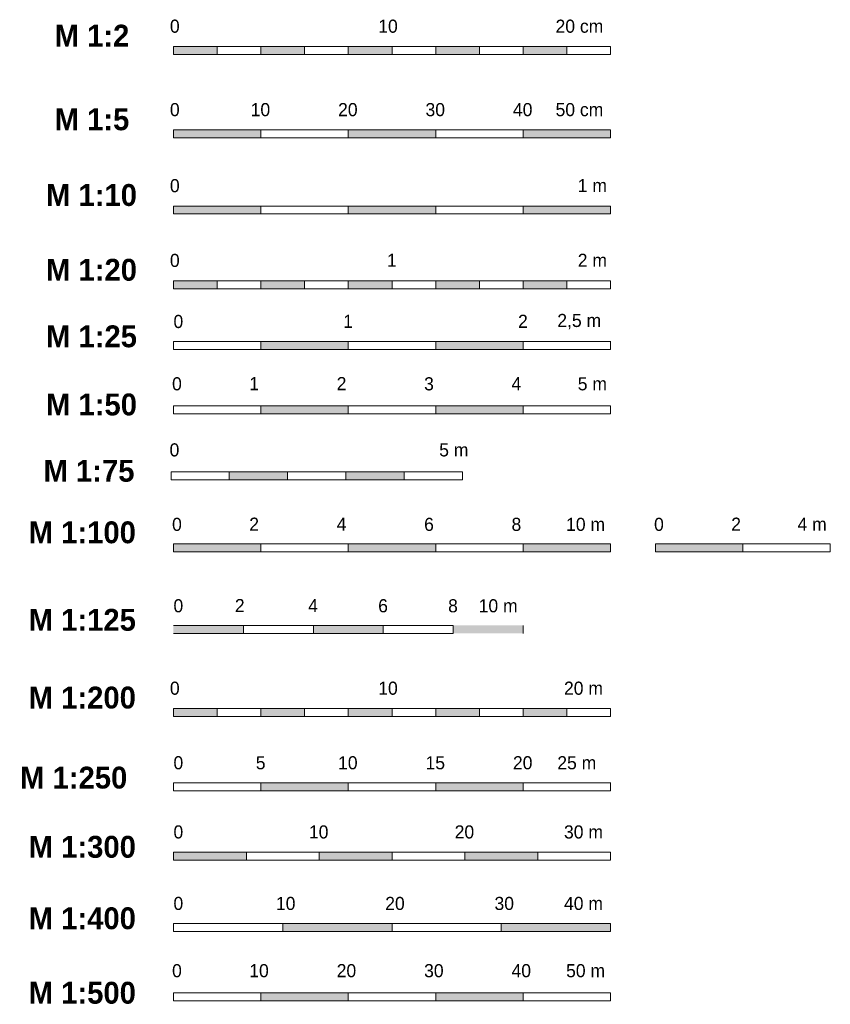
# Model space of a CAD drawing. Extents: x -22247 to 536407, y -187892 to 17509.
# Tile 37 of 75: x 268583 to 268768, y -187666 to -187440. Entities that reach past the tile are written whole.
import ezdxf

# ---------------------------------------------------------------- set-up
doc = ezdxf.new("R2010")
doc.units = 0
doc.header["$LTSCALE"] = 50
doc.layers.get('0').update_dxf_attribs({"lineweight": 25})
doc.styles.add('ERSTELLTER_STIL_2', font='GOTHIC.TTF')
doc.styles.add('ERSTELLTER_STIL_3', font='txt')

msp = doc.modelspace()

# ---------------------------------------------------------------- hatches: boundary and pattern name
at = {"linetype": 'Continuous', "lineweight": 18, "ltscale": 0.00105, "true_color": 0x9f9f9f}
for points in [[(268628.14, -187446.6), (268618.14, -187446.6), (268618.14, -187448.41), (268628.14, -187448.41)], [(268648.14, -187446.6), (268638.14, -187446.6), (268638.14, -187448.41), (268648.14, -187448.41)], [(268668.14, -187446.6), (268658.14, -187446.6), (268658.14, -187448.41), (268668.14, -187448.41)], [(268688.14, -187446.6), (268678.14, -187446.6), (268678.14, -187448.41), (268688.14, -187448.41)], [(268708.14, -187446.6), (268698.14, -187446.6), (268698.14, -187448.41), (268708.14, -187448.41)], [(268638.14, -187465.68), (268618.14, -187465.68), (268618.14, -187467.5), (268638.14, -187467.5)], [(268678.14, -187465.68), (268658.14, -187465.68), (268658.14, -187467.5), (268678.14, -187467.5)], [(268718.14, -187465.68), (268698.14, -187465.68), (268698.14, -187467.5), (268718.14, -187467.5)], [(268638.14, -187483.07), (268618.14, -187483.07), (268618.14, -187484.88), (268638.14, -187484.88)], [(268678.14, -187483.07), (268658.14, -187483.07), (268658.14, -187484.88), (268678.14, -187484.88)], [(268718.14, -187483.07), (268698.14, -187483.07), (268698.14, -187484.88), (268718.14, -187484.88)], [(268628.14, -187500.16), (268618.14, -187500.16), (268618.14, -187501.98), (268628.14, -187501.98)], [(268648.14, -187500.16), (268638.14, -187500.16), (268638.14, -187501.98), (268648.14, -187501.98)], [(268668.14, -187500.16), (268658.14, -187500.16), (268658.14, -187501.98), (268668.14, -187501.98)], [(268688.14, -187500.16), (268678.14, -187500.16), (268678.14, -187501.98), (268688.14, -187501.98)], [(268708.14, -187500.16), (268698.14, -187500.16), (268698.14, -187501.98), (268708.14, -187501.98)], [(268658.14, -187514.08), (268638.14, -187514.08), (268638.14, -187515.89), (268658.14, -187515.89)], [(268698.14, -187514.08), (268678.14, -187514.08), (268678.14, -187515.89), (268698.14, -187515.89)], [(268658.14, -187528.77), (268638.14, -187528.77), (268638.14, -187530.59), (268658.14, -187530.59)], [(268698.14, -187528.77), (268678.14, -187528.77), (268678.14, -187530.59), (268698.14, -187530.59)], [(268644.24, -187543.88), (268630.91, -187543.88), (268630.91, -187545.7), (268644.24, -187545.7)], [(268670.91, -187543.88), (268657.58, -187543.88), (268657.58, -187545.7), (268670.91, -187545.7)], [(268638.14, -187560.36), (268618.14, -187560.36), (268618.14, -187562.18), (268638.14, -187562.18)], [(268678.14, -187560.36), (268658.14, -187560.36), (268658.14, -187562.18), (268678.14, -187562.18)], [(268718.14, -187560.36), (268698.14, -187560.36), (268698.14, -187562.18), (268718.14, -187562.18)], [(268748.41, -187560.36), (268728.41, -187560.36), (268728.41, -187562.18), (268748.41, -187562.18)], [(268634.14, -187578.98), (268618.14, -187578.98), (268618.14, -187580.8), (268634.14, -187580.8)], [(268666.14, -187578.98), (268650.14, -187578.98), (268650.14, -187580.8), (268666.14, -187580.8)], [(268698.14, -187578.98), (268682.14, -187578.98), (268682.14, -187580.8), (268698.14, -187580.8)], [(268628.14, -187597.99), (268618.14, -187597.99), (268618.14, -187599.81), (268628.14, -187599.81)], [(268648.14, -187597.99), (268638.14, -187597.99), (268638.14, -187599.81), (268648.14, -187599.81)], [(268668.14, -187597.99), (268658.14, -187597.99), (268658.14, -187599.81), (268668.14, -187599.81)], [(268688.14, -187597.99), (268678.14, -187597.99), (268678.14, -187599.81), (268688.14, -187599.81)], [(268708.14, -187597.99), (268698.14, -187597.99), (268698.14, -187599.81), (268708.14, -187599.81)], [(268658.14, -187614.99), (268638.14, -187614.99), (268638.14, -187616.8), (268658.14, -187616.8)], [(268698.14, -187614.99), (268678.14, -187614.99), (268678.14, -187616.8), (268698.14, -187616.8)], [(268634.81, -187630.81), (268618.14, -187630.81), (268618.14, -187632.63), (268634.81, -187632.63)], [(268668.14, -187630.81), (268651.48, -187630.81), (268651.48, -187632.63), (268668.14, -187632.63)], [(268701.48, -187630.81), (268684.81, -187630.81), (268684.81, -187632.63), (268701.48, -187632.63)], [(268668.14, -187647.15), (268643.14, -187647.15), (268643.14, -187648.97), (268668.14, -187648.97)], [(268718.14, -187647.15), (268693.14, -187647.15), (268693.14, -187648.97), (268718.14, -187648.97)], [(268658.14, -187662.98), (268638.14, -187662.98), (268638.14, -187664.8), (268658.14, -187664.8)], [(268698.14, -187662.98), (268678.14, -187662.98), (268678.14, -187664.8), (268698.14, -187664.8)]]:
    msp.add_hatch(color=253, dxfattribs=at).paths.add_polyline_path(points)

# ---------------------------------------------------------------- linework, layer by layer
at = {"color": 253, "linetype": 'Continuous', "lineweight": 18, "ltscale": 0.00105, "true_color": 0x9f9f9f}
for p, q in [((268718.14, -187446.6), (268618.14, -187446.6)), ((268618.14, -187446.6), (268618.14, -187448.41)), ((268628.14, -187446.6), (268628.14, -187448.41)), ((268638.14, -187446.6), (268638.14, -187448.41)), ((268648.14, -187446.6), (268648.14, -187448.41)), ((268658.14, -187446.6), (268658.14, -187448.41)), ((268668.14, -187446.6), (268668.14, -187448.41)), ((268678.14, -187446.6), (268678.14, -187448.41)), ((268688.14, -187446.6), (268688.14, -187448.41)), ((268698.14, -187446.6), (268698.14, -187448.41)), ((268708.14, -187446.6), (268708.14, -187448.41)), ((268718.14, -187448.41), (268718.14, -187446.6)), ((268618.14, -187448.41), (268718.14, -187448.41)), ((268718.14, -187465.68), (268618.14, -187465.68)), ((268618.14, -187465.68), (268618.14, -187467.5)), ((268618.14, -187467.5), (268718.14, -187467.5)), ((268638.14, -187465.68), (268638.14, -187467.5)), ((268638.14, -187465.68), (268638.14, -187467.5)), ((268658.14, -187465.68), (268658.14, -187467.5)), ((268658.14, -187465.68), (268658.14, -187467.5)), ((268678.14, -187465.68), (268678.14, -187467.5)), ((268678.14, -187465.68), (268678.14, -187467.5)), ((268698.14, -187465.68), (268698.14, -187467.5)), ((268698.14, -187465.68), (268698.14, -187467.5)), ((268718.14, -187467.5), (268718.14, -187465.68)), ((268718.14, -187465.68), (268718.14, -187467.5)), ((268718.14, -187483.07), (268618.14, -187483.07)), ((268618.14, -187483.07), (268618.14, -187484.88)), ((268638.14, -187483.07), (268638.14, -187484.88)), ((268638.14, -187483.07), (268638.14, -187484.88)), ((268658.14, -187483.07), (268658.14, -187484.88)), ((268658.14, -187483.07), (268658.14, -187484.88)), ((268678.14, -187483.07), (268678.14, -187484.88)), ((268678.14, -187483.07), (268678.14, -187484.88)), ((268698.14, -187483.07), (268698.14, -187484.88)), ((268698.14, -187483.07), (268698.14, -187484.88)), ((268718.14, -187484.88), (268718.14, -187483.07)), ((268718.14, -187483.07), (268718.14, -187484.88)), ((268618.14, -187484.88), (268718.14, -187484.88)), ((268718.14, -187500.16), (268618.14, -187500.16)), ((268618.14, -187500.16), (268618.14, -187501.98)), ((268628.14, -187500.16), (268628.14, -187501.98)), ((268638.14, -187500.16), (268638.14, -187501.98)), ((268648.14, -187500.16), (268648.14, -187501.98)), ((268658.14, -187500.16), (268658.14, -187501.98)), ((268668.14, -187500.16), (268668.14, -187501.98)), ((268678.14, -187500.16), (268678.14, -187501.98)), ((268688.14, -187500.16), (268688.14, -187501.98)), ((268698.14, -187500.16), (268698.14, -187501.98)), ((268708.14, -187500.16), (268708.14, -187501.98)), ((268718.14, -187501.98), (268718.14, -187500.16)), ((268618.14, -187501.98), (268718.14, -187501.98)), ((268718.14, -187514.08), (268618.14, -187514.08)), ((268618.14, -187514.08), (268618.14, -187515.89)), ((268638.14, -187514.08), (268638.14, -187515.89)), ((268658.14, -187514.08), (268658.14, -187515.89)), ((268678.14, -187514.08), (268678.14, -187515.89)), ((268698.14, -187514.08), (268698.14, -187515.89)), ((268718.14, -187515.89), (268718.14, -187513.98)), ((268618.14, -187515.89), (268718.14, -187515.89)), ((268718.14, -187528.77), (268618.14, -187528.77)), ((268618.14, -187528.77), (268618.14, -187530.59)), ((268618.14, -187530.59), (268718.14, -187530.59)), ((268638.14, -187528.77), (268638.14, -187530.59)), ((268658.14, -187528.77), (268658.14, -187530.59)), ((268678.14, -187528.77), (268678.14, -187530.59)), ((268698.14, -187528.77), (268698.14, -187530.59)), ((268718.14, -187530.59), (268718.14, -187528.77)), ((268684.24, -187543.88), (268617.58, -187543.88)), ((268617.58, -187543.88), (268617.58, -187545.7)), ((268630.91, -187543.88), (268630.91, -187545.7)), ((268644.24, -187543.88), (268644.24, -187545.7)), ((268657.58, -187543.88), (268657.58, -187545.7)), ((268670.91, -187543.88), (268670.91, -187545.7)), ((268684.24, -187545.7), (268684.24, -187543.88)), ((268684.24, -187543.88), (268684.24, -187545.7)), ((268617.58, -187545.7), (268684.24, -187545.7)), ((268618.14, -187560.36), (268618.14, -187562.18)), ((268718.14, -187560.36), (268618.14, -187560.36)), ((268618.14, -187562.18), (268718.14, -187562.18)), ((268638.14, -187560.36), (268638.14, -187562.18)), ((268658.14, -187560.36), (268658.14, -187562.18)), ((268678.14, -187560.36), (268678.14, -187562.18)), ((268698.14, -187560.36), (268698.14, -187562.18)), ((268718.14, -187560.36), (268718.14, -187562.18)), ((268728.41, -187560.36), (268728.41, -187562.18)), ((268768.41, -187560.36), (268728.41, -187560.36)), ((268728.41, -187562.18), (268768.41, -187562.18)), ((268748.41, -187560.36), (268748.41, -187562.18)), ((268768.41, -187560.36), (268768.41, -187562.18)), ((268650.14, -187578.98), (268618.14, -187578.98)), ((268634.14, -187578.98), (268634.14, -187580.8)), ((268650.14, -187578.98), (268650.14, -187580.8)), ((268682.14, -187578.98), (268650.14, -187578.98)), ((268666.14, -187578.98), (268666.14, -187580.8)), ((268682.14, -187578.98), (268682.14, -187580.8)), ((268698.14, -187578.98), (268698.14, -187580.8)), ((268618.14, -187580.8), (268650.14, -187580.8)), ((268650.14, -187580.8), (268682.14, -187580.8)), ((268718.14, -187597.99), (268618.14, -187597.99)), ((268618.14, -187597.99), (268618.14, -187599.81)), ((268628.14, -187597.99), (268628.14, -187599.81)), ((268638.14, -187597.99), (268638.14, -187599.81)), ((268648.14, -187597.99), (268648.14, -187599.81)), ((268658.14, -187597.99), (268658.14, -187599.81)), ((268668.14, -187597.99), (268668.14, -187599.81)), ((268678.14, -187597.99), (268678.14, -187599.81)), ((268688.14, -187597.99), (268688.14, -187599.81)), ((268698.14, -187597.99), (268698.14, -187599.81)), ((268708.14, -187597.99), (268708.14, -187599.81)), ((268718.14, -187599.81), (268718.14, -187597.99)), ((268618.14, -187599.81), (268718.14, -187599.81)), ((268718.14, -187614.99), (268618.14, -187614.99)), ((268618.14, -187614.99), (268618.14, -187616.8)), ((268638.14, -187614.99), (268638.14, -187616.8)), ((268658.14, -187614.99), (268658.14, -187616.8)), ((268678.14, -187614.99), (268678.14, -187616.8)), ((268698.14, -187614.99), (268698.14, -187616.8)), ((268718.14, -187616.8), (268718.14, -187614.89)), ((268618.14, -187616.8), (268718.14, -187616.8)), ((268651.48, -187630.81), (268618.14, -187630.81)), ((268618.14, -187630.81), (268618.14, -187632.63)), ((268634.81, -187630.81), (268634.81, -187632.63)), ((268651.48, -187630.81), (268651.48, -187632.63)), ((268684.81, -187630.81), (268651.48, -187630.81)), ((268651.48, -187630.81), (268651.48, -187632.63)), ((268668.14, -187630.81), (268668.14, -187632.63)), ((268684.81, -187630.81), (268684.81, -187632.63)), ((268718.14, -187630.81), (268684.81, -187630.81)), ((268684.81, -187630.81), (268684.81, -187632.63)), ((268701.48, -187630.81), (268701.48, -187632.63)), ((268718.14, -187630.81), (268718.14, -187632.63)), ((268618.14, -187632.63), (268651.48, -187632.63)), ((268651.48, -187632.63), (268684.81, -187632.63)), ((268684.81, -187632.63), (268718.14, -187632.63)), ((268718.14, -187647.15), (268618.14, -187647.15)), ((268618.14, -187647.15), (268618.14, -187648.97)), ((268643.14, -187647.15), (268643.14, -187648.97)), ((268668.14, -187647.15), (268668.14, -187648.97)), ((268693.14, -187647.15), (268693.14, -187648.97)), ((268718.14, -187647.15), (268718.14, -187648.97)), ((268618.14, -187648.97), (268718.14, -187648.97)), ((268718.14, -187662.98), (268618.14, -187662.98)), ((268618.14, -187662.98), (268618.14, -187664.8)), ((268638.14, -187662.98), (268638.14, -187664.8)), ((268658.14, -187662.98), (268658.14, -187664.8)), ((268678.14, -187662.98), (268678.14, -187664.8)), ((268698.14, -187662.98), (268698.14, -187664.8)), ((268718.14, -187664.8), (268718.14, -187662.98)), ((268618.14, -187664.8), (268718.14, -187664.8))]:
    msp.add_line(p, q, dxfattribs=at)

# ---------------------------------------------------------------- texts
for s, insert, char_height, attachment_point, style in [('\\A1;{\\fCentury Gothic|b0|i0|c0|p0;\\W1;0}', (268617.33, -187443.49), 3, 7, 'ERSTELLTER_STIL_2'), ('\\A1;{\\fCentury Gothic|b0|i0|c0|p0;\\W1;10}', (268664.99, -187443.49), 3, 7, 'ERSTELLTER_STIL_2'), ('\\A1;{\\fCentury Gothic|b0|i0|c0|p0;\\W1;20 \\fCentury Gothic|b0|i0|c0|p0;\\W1;c\\fCentury Gothic|b0|i0|c0|p0;\\W1;m}', (268705.55, -187443.49), 3, 7, 'ERSTELLTER_STIL_2'), ('\\A1;{\\fCentury Gothic|b1|i0|c0|p0;\\W1;M 1:2}', (268590.95, -187444.11), 5, 4, 'ERSTELLTER_STIL_3'), ('\\A1;{\\fCentury Gothic|b1|i0|c0|p0;\\W1;M 1:\\fCentury Gothic|b1|i0|c0|p0;\\W1;5}', (268590.95, -187463.28), 5, 4, 'ERSTELLTER_STIL_3'), ('\\A1;{\\fCentury Gothic|b0|i0|c0|p0;\\W1;0}', (268617.33, -187462.57), 3, 7, 'ERSTELLTER_STIL_2'), ('\\A1;{\\fCentury Gothic|b0|i0|c0|p0;\\W1;10}', (268635.8, -187462.57), 3, 7, 'ERSTELLTER_STIL_2'), ('\\A1;{\\fCentury Gothic|b0|i0|c0|p0;\\W1;2\\fCentury Gothic|b0|i0|c0|p0;\\W1;0}', (268655.8, -187462.57), 3, 7, 'ERSTELLTER_STIL_2'), ('\\A1;{\\fCentury Gothic|b0|i0|c0|p0;\\W1;3\\fCentury Gothic|b0|i0|c0|p0;\\W1;0}', (268675.8, -187462.57), 3, 7, 'ERSTELLTER_STIL_2'), ('\\A1;{\\fCentury Gothic|b0|i0|c0|p0;\\W1;4\\fCentury Gothic|b0|i0|c0|p0;\\W1;0}', (268695.8, -187462.57), 3, 7, 'ERSTELLTER_STIL_2'), ('\\A1;{\\fCentury Gothic|b0|i0|c0|p0;\\W1;50\\fCentury Gothic|b0|i0|c0|p0;\\W1; cm}', (268705.55, -187462.57), 3, 7, 'ERSTELLTER_STIL_2'), ('\\A1;{\\fCentury Gothic|b1|i0|c0|p0;\\W1;M 1:\\fCentury Gothic|b1|i0|c0|p0;\\W1;10}', (268588.98, -187480.59), 5, 4, 'ERSTELLTER_STIL_3'), ('\\A1;{\\fCentury Gothic|b0|i0|c0|p0;\\W1;0}', (268617.33, -187479.96), 3, 7, 'ERSTELLTER_STIL_2'), ('\\A1;{\\fCentury Gothic|b0|i0|c0|p0;\\W1;1 \\fCentury Gothic|b0|i0|c0|p0;\\W1;m}', (268710.63, -187479.88), 3, 7, 'ERSTELLTER_STIL_2'), ('\\A1;{\\fCentury Gothic|b0|i0|c0|p0;\\W1;0}', (268617.33, -187497.05), 3, 7, 'ERSTELLTER_STIL_2'), ('\\A1;{\\fCentury Gothic|b0|i0|c0|p0;\\W1;1}', (268666.97, -187496.98), 3, 7, 'ERSTELLTER_STIL_2'), ('\\A1;{\\fCentury Gothic|b0|i0|c0|p0;\\W1;2 m}', (268710.63, -187496.98), 3, 7, 'ERSTELLTER_STIL_2'), ('\\A1;{\\fCentury Gothic|b1|i0|c0|p0;\\W1;M 1:2\\fCentury Gothic|b1|i0|c0|p0;\\W1;0}', (268588.98, -187497.69), 5, 4, 'ERSTELLTER_STIL_3'), ('\\A1;{\\fCentury Gothic|b0|i0|c0|p0;\\W1;0}', (268618.14, -187511.02), 3, 7, 'ERSTELLTER_STIL_2'), ('\\A1;{\\fCentury Gothic|b0|i0|c0|p0;\\W1;1}', (268656.97, -187510.94), 3, 7, 'ERSTELLTER_STIL_2'), ('\\A1;{\\fCentury Gothic|b0|i0|c0|p0;\\W1;2}', (268696.97, -187510.94), 3, 7, 'ERSTELLTER_STIL_2'), ('\\A1;{\\fCentury Gothic|b0|i0|c0|p0;\\W1;2\\fCentury Gothic|b0|i0|c0|p0;\\W1;,5\\fCentury Gothic|b0|i0|c0|p0;\\W1; m}', (268705.95, -187511.3), 3, 7, 'ERSTELLTER_STIL_2'), ('\\A1;{\\fCentury Gothic|b1|i0|c0|p0;\\W1;M 1:25}', (268588.98, -187512.91), 5, 4, 'ERSTELLTER_STIL_3'), ('\\A1;{\\fCentury Gothic|b0|i0|c0|p0;\\W1;0}', (268617.82, -187525.27), 3, 7, 'ERSTELLTER_STIL_2'), ('\\A1;{\\fCentury Gothic|b0|i0|c0|p0;\\W1;1}', (268635.48, -187525.19), 3, 7, 'ERSTELLTER_STIL_2'), ('\\A1;{\\fCentury Gothic|b0|i0|c0|p0;\\W1;2}', (268655.48, -187525.19), 3, 7, 'ERSTELLTER_STIL_2'), ('\\A1;{\\fCentury Gothic|b0|i0|c0|p0;\\W1;3}', (268675.48, -187525.27), 3, 7, 'ERSTELLTER_STIL_2'), ('\\A1;{\\fCentury Gothic|b0|i0|c0|p0;\\W1;4}', (268695.48, -187525.19), 3, 7, 'ERSTELLTER_STIL_2'), ('\\A1;{\\fCentury Gothic|b0|i0|c0|p0;\\W1;5 m}', (268710.63, -187525.27), 3, 7, 'ERSTELLTER_STIL_2'), ('\\A1;{\\fCentury Gothic|b1|i0|c0|p0;\\W1;M 1:\\fCentury Gothic|b1|i0|c0|p0;\\W1;50}', (268588.98, -187528.49), 5, 4, 'ERSTELLTER_STIL_3'), ('\\A1;{\\fCentury Gothic|b0|i0|c0|p0;\\W1;0}', (268617.25, -187540.38), 3, 7, 'ERSTELLTER_STIL_2'), ('\\A1;{\\fCentury Gothic|b0|i0|c0|p0;\\W1;5\\fCentury Gothic|b0|i0|c0|p0;\\W1; m}', (268678.93, -187540.38), 3, 7, 'ERSTELLTER_STIL_2'), ('\\A1;{\\fCentury Gothic|b1|i0|c0|p0;\\W1;M 1:\\fCentury Gothic|b1|i0|c0|p0;\\W1;75}', (268588.41, -187543.66), 5, 4, 'ERSTELLTER_STIL_3'), ('\\A1;{\\fCentury Gothic|b1|i0|c0|p0;\\W1;M 1:\\fCentury Gothic|b1|i0|c0|p0;\\W1;1\\fCentury Gothic|b1|i0|c0|p0;\\W1;00}', (268585.02, -187557.73), 5, 4, 'ERSTELLTER_STIL_3'), ('\\A1;{\\fCentury Gothic|b0|i0|c0|p0;\\W1;0}', (268617.82, -187557.41), 3, 7, 'ERSTELLTER_STIL_2'), ('\\A1;{\\fCentury Gothic|b0|i0|c0|p0;\\W1;2}', (268635.48, -187557.33), 3, 7, 'ERSTELLTER_STIL_2'), ('\\A1;{\\fCentury Gothic|b0|i0|c0|p0;\\W1;4}', (268655.48, -187557.33), 3, 7, 'ERSTELLTER_STIL_2'), ('\\A1;{\\fCentury Gothic|b0|i0|c0|p0;\\W1;6}', (268675.48, -187557.41), 3, 7, 'ERSTELLTER_STIL_2'), ('\\A1;{\\fCentury Gothic|b0|i0|c0|p0;\\W1;8}', (268695.48, -187557.41), 3, 7, 'ERSTELLTER_STIL_2'), ('\\A1;{\\fCentury Gothic|b0|i0|c0|p0;\\W1;10 m}', (268707.96, -187557.41), 3, 7, 'ERSTELLTER_STIL_2'), ('\\A1;{\\fCentury Gothic|b0|i0|c0|p0;\\W1;0}', (268728.09, -187557.41), 3, 7, 'ERSTELLTER_STIL_2'), ('\\A1;{\\fCentury Gothic|b0|i0|c0|p0;\\W1;2}', (268745.74, -187557.33), 3, 7, 'ERSTELLTER_STIL_2'), ('\\A1;{\\fCentury Gothic|b0|i0|c0|p0;\\W1;4\\fCentury Gothic|b0|i0|c0|p0;\\W1; m}', (268760.9, -187557.33), 3, 7, 'ERSTELLTER_STIL_2'), ('\\A1;{\\fCentury Gothic|b0|i0|c0|p0;\\W1;0}', (268618.14, -187576.03), 3, 7, 'ERSTELLTER_STIL_2'), ('\\A1;{\\fCentury Gothic|b0|i0|c0|p0;\\W1;2}', (268632.19, -187575.95), 3, 7, 'ERSTELLTER_STIL_2'), ('\\A1;{\\fCentury Gothic|b0|i0|c0|p0;\\W1;4}', (268648.97, -187575.95), 3, 7, 'ERSTELLTER_STIL_2'), ('\\A1;{\\fCentury Gothic|b0|i0|c0|p0;\\W1;6}', (268664.97, -187576.03), 3, 7, 'ERSTELLTER_STIL_2'), ('\\A1;{\\fCentury Gothic|b0|i0|c0|p0;\\W1;8}', (268680.97, -187576.03), 3, 7, 'ERSTELLTER_STIL_2'), ('\\A1;{\\fCentury Gothic|b0|i0|c0|p0;\\W1;10 m}', (268687.96, -187576.03), 3, 7, 'ERSTELLTER_STIL_2'), ('\\A1;{\\fCentury Gothic|b1|i0|c0|p0;\\W1;M \\fCentury Gothic|b1|i0|c0|p0;\\W1;1:125}', (268585.02, -187577.74), 5, 4, 'ERSTELLTER_STIL_3'), ('\\A1;{\\fCentury Gothic|b1|i0|c0|p0;\\W1;M 1:\\fCentury Gothic|b1|i0|c0|p0;\\W1;2\\fCentury Gothic|b1|i0|c0|p0;\\W1;00}', (268585.02, -187595.52), 5, 4, 'ERSTELLTER_STIL_3'), ('\\A1;{\\fCentury Gothic|b0|i0|c0|p0;\\W1;0}', (268617.33, -187594.88), 3, 7, 'ERSTELLTER_STIL_2'), ('\\A1;{\\fCentury Gothic|b0|i0|c0|p0;\\W1;10}', (268664.99, -187594.88), 3, 7, 'ERSTELLTER_STIL_2'), ('\\A1;{\\fCentury Gothic|b0|i0|c0|p0;\\W1;20 m}', (268707.48, -187594.88), 3, 7, 'ERSTELLTER_STIL_2'), ('\\A1;{\\fCentury Gothic|b0|i0|c0|p0;\\W1;0}', (268618.14, -187611.93), 3, 7, 'ERSTELLTER_STIL_2'), ('\\A1;{\\fCentury Gothic|b0|i0|c0|p0;\\W1;5}', (268636.97, -187611.93), 3, 7, 'ERSTELLTER_STIL_2'), ('\\A1;{\\fCentury Gothic|b0|i0|c0|p0;\\W1;1\\fCentury Gothic|b0|i0|c0|p0;\\W1;0}', (268655.8, -187611.93), 3, 7, 'ERSTELLTER_STIL_2'), ('\\A1;{\\fCentury Gothic|b0|i0|c0|p0;\\W1;1\\fCentury Gothic|b0|i0|c0|p0;\\W1;5}', (268675.8, -187611.93), 3, 7, 'ERSTELLTER_STIL_2'), ('\\A1;{\\fCentury Gothic|b0|i0|c0|p0;\\W1;2\\fCentury Gothic|b0|i0|c0|p0;\\W1;0}', (268695.8, -187611.93), 3, 7, 'ERSTELLTER_STIL_2'), ('\\A1;{\\fCentury Gothic|b0|i0|c0|p0;\\W1;25 m}', (268705.95, -187611.93), 3, 7, 'ERSTELLTER_STIL_2'), ('\\A1;{\\fCentury Gothic|b1|i0|c0|p0;\\W1;M 1:25\\fCentury Gothic|b1|i0|c0|p0;\\W1;0}', (268583.05, -187613.82), 5, 4, 'ERSTELLTER_STIL_3'), ('\\A1;{\\fCentury Gothic|b0|i0|c0|p0;\\W1;0}', (268618.14, -187627.75), 3, 7, 'ERSTELLTER_STIL_2'), ('\\A1;{\\fCentury Gothic|b0|i0|c0|p0;\\W1;10}', (268649.13, -187627.75), 3, 7, 'ERSTELLTER_STIL_2'), ('\\A1;{\\fCentury Gothic|b0|i0|c0|p0;\\W1;20}', (268682.47, -187627.75), 3, 7, 'ERSTELLTER_STIL_2'), ('\\A1;{\\fCentury Gothic|b0|i0|c0|p0;\\W1;3\\fCentury Gothic|b0|i0|c0|p0;\\W1;0 m}', (268707.48, -187627.75), 3, 7, 'ERSTELLTER_STIL_2'), ('\\A1;{\\fCentury Gothic|b1|i0|c0|p0;\\W1;M 1:\\fCentury Gothic|b1|i0|c0|p0;\\W1;3\\fCentury Gothic|b1|i0|c0|p0;\\W1;00}', (268585.02, -187629.65), 5, 4, 'ERSTELLTER_STIL_3'), ('\\A1;{\\fCentury Gothic|b0|i0|c0|p0;\\W1;0}', (268618.14, -187644.1), 3, 7, 'ERSTELLTER_STIL_2'), ('\\A1;{\\fCentury Gothic|b0|i0|c0|p0;\\W1;10}', (268641.58, -187644.1), 3, 7, 'ERSTELLTER_STIL_2'), ('\\A1;{\\fCentury Gothic|b0|i0|c0|p0;\\W1;20}', (268666.58, -187644.1), 3, 7, 'ERSTELLTER_STIL_2'), ('\\A1;{\\fCentury Gothic|b0|i0|c0|p0;\\W1;30}', (268691.58, -187644.1), 3, 7, 'ERSTELLTER_STIL_2'), ('\\A1;{\\fCentury Gothic|b0|i0|c0|p0;\\W1;40\\fCentury Gothic|b0|i0|c0|p0;\\W1; m}', (268707.48, -187644.1), 3, 7, 'ERSTELLTER_STIL_2'), ('\\A1;{\\fCentury Gothic|b1|i0|c0|p0;\\W1;M 1:400}', (268585.02, -187645.99), 5, 4, 'ERSTELLTER_STIL_3'), ('\\A1;{\\fCentury Gothic|b0|i0|c0|p0;\\W1;0}', (268617.82, -187659.48), 3, 7, 'ERSTELLTER_STIL_2'), ('\\A1;{\\fCentury Gothic|b0|i0|c0|p0;\\W1;10}', (268635.48, -187659.48), 3, 7, 'ERSTELLTER_STIL_2'), ('\\A1;{\\fCentury Gothic|b0|i0|c0|p0;\\W1;20}', (268655.48, -187659.48), 3, 7, 'ERSTELLTER_STIL_2'), ('\\A1;{\\fCentury Gothic|b0|i0|c0|p0;\\W1;30}', (268675.48, -187659.48), 3, 7, 'ERSTELLTER_STIL_2'), ('\\A1;{\\fCentury Gothic|b0|i0|c0|p0;\\W1;40}', (268695.48, -187659.48), 3, 7, 'ERSTELLTER_STIL_2'), ('\\A1;{\\fCentury Gothic|b0|i0|c0|p0;\\W1;50 m}', (268707.96, -187659.48), 3, 7, 'ERSTELLTER_STIL_2'), ('\\A1;{\\fCentury Gothic|b1|i0|c0|p0;\\W1;M 1:\\fCentury Gothic|b1|i0|c0|p0;\\W1;5\\fCentury Gothic|b1|i0|c0|p0;\\W1;00}', (268585.02, -187663.02), 5, 4, 'ERSTELLTER_STIL_3')]:
    msp.add_mtext(s, dxfattribs=dict(at, insert=insert, char_height=char_height, attachment_point=attachment_point, style=style))

doc.saveas('drawing.dxf')
